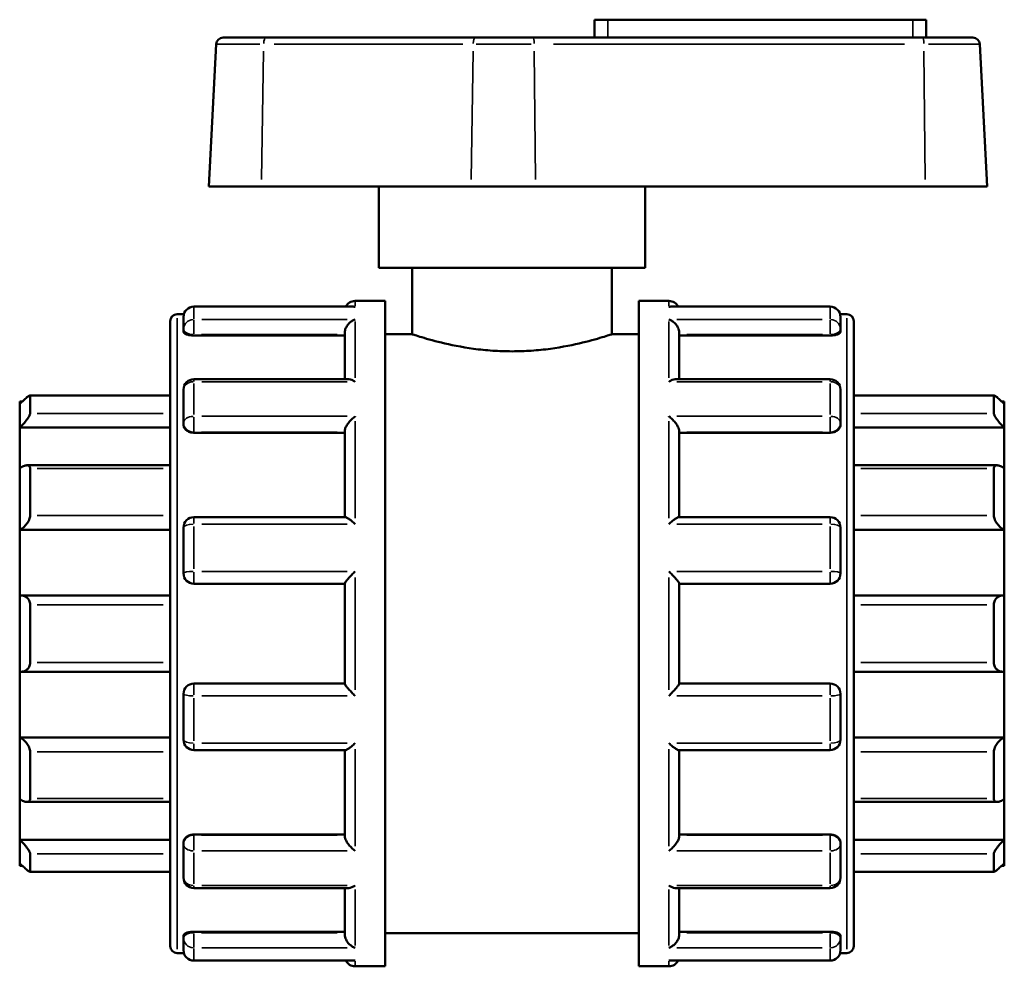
# Model space of a CAD drawing. Header units: millimetres. Extents: x 0 to 900, y -249 to 634.
# Tile 7 of 9: x 318 to 460, y 228 to 364. Entities that reach past the tile are written whole.
import ezdxf

# ---------------------------------------------------------------- set-up
doc = ezdxf.new("R2010")
doc.units = ezdxf.units.MM
doc.layers.add('Visible (ANSI)', color=7, linetype='Continuous', lineweight=50)
doc.layers.add('Visible Narrow (ANSI)', color=7, linetype='Continuous', lineweight=35)

msp = doc.modelspace()

# ---------------------------------------------------------------- linework, layer by layer
at = {"layer": 'Visible (ANSI)'}
for p, q in [((402.384, 364.307), (400.464, 364.307)), ((400.464, 361.727), (400.464, 364.307)), ((402.384, 364.307), (446.384, 364.307)), ((448.304, 364.307), (446.384, 364.307)), ((448.304, 361.727), (448.304, 364.307)), ((345.934, 360.78), (344.857, 340.227)), ((346.933, 361.727), (353.067, 361.727)), ((383.275, 361.727), (353.067, 361.727)), ((383.275, 361.727), (391.615, 361.727)), ((447.821, 361.727), (391.615, 361.727)), ((447.821, 361.727), (455.035, 361.727)), ((456.034, 360.78), (457.111, 340.227)), ((352.463, 340.227), (344.857, 340.227)), ((352.463, 340.227), (382.671, 340.227)), ((369.384, 328.527), (369.384, 340.227)), ((391.96, 340.227), (382.671, 340.227)), ((391.96, 340.227), (448.166, 340.227)), ((407.784, 328.527), (407.784, 340.227)), ((457.111, 340.227), (448.166, 340.227)), ((407.784, 328.527), (369.384, 328.527)), ((374.184, 328.527), (374.184, 318.927)), ((402.984, 328.527), (402.984, 318.927)), ((365.678, 322.906), (342.704, 322.906)), ((365.954, 323.727), (370.284, 323.727)), ((370.284, 227.727), (370.284, 323.727)), ((406.884, 227.727), (406.884, 323.727)), ((406.884, 323.727), (411.214, 323.727)), ((434.464, 322.906), (411.49, 322.906)), ((340.284, 321.807), (341.259, 321.807)), ((341.204, 319.636), (341.204, 321.406)), ((435.909, 321.807), (436.884, 321.807)), ((435.964, 321.406), (435.964, 319.636)), ((339.284, 230.647), (339.284, 320.807)), ((341.204, 319.636), (341.204, 319.266)), ((435.964, 319.266), (435.964, 319.636)), ((437.884, 320.807), (437.884, 230.647)), ((342.704, 318.744), (364.454, 318.744)), ((364.454, 312.436), (364.454, 319.12)), ((370.284, 318.927), (374.184, 318.927)), ((402.984, 318.927), (406.884, 318.927)), ((412.714, 312.436), (412.714, 319.12)), ((434.464, 318.744), (412.714, 318.744)), ((364.986, 312.436), (342.704, 312.436)), ((434.464, 312.436), (412.182, 312.436)), ((339.284, 310.095), (319.057, 310.095)), ((319.084, 310.067), (319.084, 307.487)), ((341.204, 306.101), (341.204, 310.936)), ((435.964, 310.936), (435.964, 306.101)), ((458.111, 310.095), (437.884, 310.095)), ((458.084, 307.487), (458.084, 310.067)), ((317.584, 308.852), (317.584, 309.227)), ((317.973, 309.227), (317.584, 309.227)), ((317.584, 305.465), (317.584, 308.852)), ((459.584, 309.227), (459.195, 309.227)), ((459.584, 309.227), (459.584, 308.852)), ((459.584, 308.852), (459.584, 305.465)), ((317.584, 305.465), (339.284, 305.465)), ((317.584, 299.587), (317.584, 305.465)), ((341.204, 306.101), (341.204, 305.887)), ((435.964, 305.887), (435.964, 306.101)), ((459.584, 305.465), (437.884, 305.465)), ((459.584, 305.465), (459.584, 299.587)), ((342.704, 304.72), (364.454, 304.72)), ((364.454, 292.532), (364.454, 304.95)), ((412.714, 292.532), (412.714, 304.95)), ((434.464, 304.72), (412.714, 304.72)), ((339.284, 300.01), (318.622, 300.01)), ((458.546, 300.01), (437.884, 300.01)), ((317.584, 290.719), (317.584, 299.587)), ((319.084, 299.53), (319.084, 292.775)), ((458.084, 292.775), (458.084, 299.53)), ((459.584, 299.587), (459.584, 290.719)), ((364.545, 292.532), (342.704, 292.532)), ((434.464, 292.532), (412.623, 292.532)), ((317.584, 290.719), (339.284, 290.719)), ((317.584, 281.208), (317.584, 290.719)), ((341.204, 284.427), (341.204, 291.032)), ((435.964, 291.032), (435.964, 284.427)), ((459.584, 290.719), (437.884, 290.719)), ((459.584, 290.719), (459.584, 281.208)), ((342.704, 282.927), (364.454, 282.927)), ((364.454, 268.505), (364.454, 282.95)), ((412.714, 268.505), (412.714, 282.95)), ((412.714, 282.927), (434.464, 282.927)), ((317.584, 270.247), (317.584, 281.208)), ((339.284, 281.223), (317.796, 281.223)), ((459.372, 281.223), (437.884, 281.223)), ((459.584, 281.208), (459.584, 270.247)), ((319.084, 279.902), (319.084, 271.553)), ((458.084, 271.553), (458.084, 279.902)), ((317.584, 260.736), (317.584, 270.247)), ((317.796, 270.231), (339.284, 270.231)), ((437.884, 270.231), (459.372, 270.231)), ((459.584, 270.247), (459.584, 260.736)), ((364.454, 268.527), (342.704, 268.527)), ((434.464, 268.527), (412.714, 268.527)), ((341.204, 260.422), (341.204, 267.027)), ((435.964, 267.027), (435.964, 260.422)), ((317.584, 260.736), (339.284, 260.736)), ((317.584, 251.868), (317.584, 260.736)), ((459.584, 260.736), (437.884, 260.736)), ((459.584, 260.736), (459.584, 251.868)), ((319.084, 258.679), (319.084, 251.924)), ((342.704, 258.922), (364.545, 258.922)), ((364.454, 246.505), (364.454, 258.922)), ((412.623, 258.922), (434.464, 258.922)), ((412.714, 246.505), (412.714, 258.922)), ((458.084, 251.924), (458.084, 258.679)), ((317.584, 245.99), (317.584, 251.868)), ((318.622, 251.444), (339.284, 251.444)), ((437.884, 251.444), (458.546, 251.444)), ((459.584, 251.868), (459.584, 245.99)), ((317.584, 245.99), (339.284, 245.99)), ((317.584, 242.603), (317.584, 245.99)), ((342.704, 246.735), (364.454, 246.735)), ((434.464, 246.735), (412.714, 246.735)), ((459.584, 245.99), (437.884, 245.99)), ((459.584, 245.99), (459.584, 242.603)), ((341.204, 245.567), (341.204, 245.354)), ((341.204, 240.518), (341.204, 245.354)), ((435.964, 245.354), (435.964, 245.567)), ((435.964, 245.354), (435.964, 240.518)), ((319.084, 243.968), (319.084, 241.388)), ((458.084, 241.388), (458.084, 243.968)), ((317.584, 242.227), (317.584, 242.603)), ((317.973, 242.227), (317.584, 242.227)), ((459.584, 242.227), (459.195, 242.227)), ((459.584, 242.603), (459.584, 242.227)), ((319.057, 241.36), (339.284, 241.36)), ((437.884, 241.36), (458.111, 241.36)), ((342.704, 239.018), (364.986, 239.018)), ((364.454, 232.335), (364.454, 239.018)), ((412.182, 239.018), (434.464, 239.018)), ((412.714, 232.335), (412.714, 239.018)), ((341.204, 232.189), (341.204, 231.818)), ((341.204, 230.048), (341.204, 231.818)), ((342.704, 232.711), (364.454, 232.711)), ((370.284, 232.527), (406.884, 232.527)), ((434.464, 232.711), (412.714, 232.711)), ((435.964, 231.818), (435.964, 232.189)), ((435.964, 231.818), (435.964, 230.048)), ((340.284, 229.647), (341.259, 229.647)), ((435.909, 229.647), (436.884, 229.647)), ((342.704, 228.548), (365.678, 228.548)), ((365.954, 227.727), (370.284, 227.727)), ((406.884, 227.727), (411.214, 227.727)), ((411.49, 228.548), (434.464, 228.548))]:
    msp.add_line(p, q, dxfattribs=at)
for centre, radius, start, end in [((346.933, 360.727), 1, 90, 177), ((455.035, 360.727), 1, 3, 90), ((342.704, 321.406), 1.5, 90, 180), ((365.954, 322.227), 1.5, 90, 153.09027), ((411.214, 322.227), 1.5, 26.90973, 90), ((434.464, 321.406), 1.5, 0, 90), ((340.284, 320.807), 1, 90, 180), ((436.884, 320.807), 1, 0, 90), ((342.704, 310.936), 1.5, 90, 180), ((434.464, 310.936), 1.5, 0, 90), ((342.704, 291.032), 1.5, 90, 180), ((434.464, 291.032), 1.5, 0, 90), ((342.704, 284.427), 1.5, 180, 270), ((434.464, 284.427), 1.5, 270, 0), ((342.704, 267.027), 1.5, 90, 180), ((434.464, 267.027), 1.5, 0, 90), ((342.704, 260.422), 1.5, 180, 270), ((434.464, 260.422), 1.5, 270, 0), ((342.704, 240.518), 1.5, 180, 270), ((434.464, 240.518), 1.5, 270, 0), ((340.284, 230.647), 1, 180, 270), ((342.704, 230.048), 1.5, 180, 270), ((434.464, 230.048), 1.5, 270, 0), ((436.884, 230.647), 1, 270, 0), ((365.954, 229.227), 1.5, 206.90973, 270), ((411.214, 229.227), 1.5, 270, 333.09027)]:
    msp.add_arc(centre, radius, start, end, dxfattribs=at)
for points, knots in [([(365.954, 322.88), (365.952, 322.88), (365.95, 322.88), (365.858, 322.898), (365.767, 322.906), (365.678, 322.906)], [-0.000780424, -0.000780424, -0.000780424, -0.000780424, 0, 0, 0.038651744, 0.038651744, 0.038651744, 0.038651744]), ([(411.49, 322.906), (411.4, 322.906), (411.31, 322.898), (411.218, 322.88), (411.216, 322.88), (411.214, 322.88)], [0.247881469, 0.247881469, 0.247881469, 0.247881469, 0.286161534, 0.286161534, 0.286934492, 0.286934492, 0.286934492, 0.286934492]), ([(364.454, 319.12), (364.454, 319.252), (364.474, 319.388), (364.553, 319.679), (364.616, 319.828), (364.794, 320.153), (364.919, 320.318), (365.186, 320.601), (365.33, 320.72), (365.631, 320.919), (365.79, 320.997), (365.95, 321.052), (365.952, 321.052), (365.954, 321.053)], [0, 0, 0, 0, 0.04218303, 0.04218303, 0.09059495, 0.09059495, 0.1550713, 0.1550713, 0.21901316, 0.21901316, 0.28616153, 0.28616153, 0.28693449, 0.28693449, 0.28693449, 0.28693449]), ([(411.214, 321.053), (411.216, 321.052), (411.218, 321.052), (411.375, 320.998), (411.532, 320.922), (411.828, 320.728), (411.97, 320.611), (412.238, 320.332), (412.364, 320.167), (412.546, 319.841), (412.611, 319.691), (412.692, 319.4), (412.713, 319.263), (412.714, 319.127), (412.714, 319.124), (412.714, 319.12)], [-0.00078042, -0.00078042, -0.00078042, -0.00078042, 0, 0, 0.06664922, 0.06664922, 0.13021479, 0.13021479, 0.19591401, 0.19591401, 0.24510135, 0.24510135, 0.28773956, 0.28773956, 0.28891138, 0.28891138, 0.28891138, 0.28891138]), ([(342.704, 318.744), (342.516, 318.744), (342.315, 318.757), (341.947, 318.812), (341.779, 318.853), (341.511, 318.948), (341.395, 319.007), (341.241, 319.135), (341.204, 319.203), (341.204, 319.266)], [0, 0, 0, 0, 0.05643998, 0.05643998, 0.11287995, 0.11287995, 0.1703357, 0.1703357, 0.22779145, 0.22779145, 0.22779145, 0.22779145]), ([(402.984, 318.927), (402.984, 318.927), (402.896, 318.898), (402.528, 318.777), (402.248, 318.686), (401.143, 318.343), (400.037, 318.018), (397.495, 317.402), (395.885, 317.069), (393.228, 316.711), (392.302, 316.616), (390.436, 316.488), (389.496, 316.457), (387.672, 316.457), (386.732, 316.488), (384.865, 316.616), (383.94, 316.711), (381.282, 317.069), (379.673, 317.402), (377.131, 318.018), (376.025, 318.343), (374.92, 318.686), (374.64, 318.777), (374.272, 318.898), (374.184, 318.927), (374.184, 318.927)], [2.1879364, 2.1879364, 2.1879364, 2.1879364, 2.461365, 2.461365, 2.7347937, 2.7347937, 3.2816509, 3.2816509, 3.8287619, 3.8287619, 4.1023174, 4.1023174, 4.3758728, 4.3758728, 4.6494283, 4.6494283, 4.9229838, 4.9229838, 5.4700948, 5.4700948, 6.016952, 6.016952, 6.2903807, 6.2903807, 6.5638093, 6.5638093, 6.5638093, 6.5638093]), ([(435.964, 319.266), (435.964, 319.203), (435.926, 319.135), (435.773, 319.007), (435.656, 318.948), (435.389, 318.853), (435.221, 318.812), (434.853, 318.757), (434.652, 318.744), (434.464, 318.744)], [0.22842254, 0.22842254, 0.22842254, 0.22842254, 0.28587829, 0.28587829, 0.34333404, 0.34333404, 0.39977401, 0.39977401, 0.45621399, 0.45621399, 0.45621399, 0.45621399]), ([(365.954, 312.072), (365.952, 312.073), (365.95, 312.075), (365.793, 312.179), (365.636, 312.263), (365.34, 312.383), (365.198, 312.421), (365.039, 312.435), (365.012, 312.436), (364.986, 312.436)], [-0.00078042, -0.00078042, -0.00078042, -0.00078042, 0, 0, 0.06664922, 0.06664922, 0.13021479, 0.13021479, 0.14333931, 0.14333931, 0.14333931, 0.14333931]), ([(412.182, 312.436), (412.16, 312.436), (412.138, 312.436), (411.982, 312.424), (411.838, 312.387), (411.537, 312.266), (411.378, 312.181), (411.218, 312.075), (411.216, 312.073), (411.214, 312.072)], [0.14419516, 0.14419516, 0.14419516, 0.14419516, 0.1550713, 0.1550713, 0.21901316, 0.21901316, 0.28616153, 0.28616153, 0.28693449, 0.28693449, 0.28693449, 0.28693449]), ([(317.584, 308.852), (317.757, 309.023), (317.943, 309.202), (318.31, 309.541), (318.489, 309.7), (318.76, 309.922), (318.876, 310.01), (318.998, 310.079), (319.03, 310.093), (319.073, 310.097), (319.084, 310.087), (319.084, 310.067)], [0.53934212, 0.53934212, 0.53934212, 0.53934212, 0.61223927, 0.61223927, 0.68986428, 0.68986428, 0.75366288, 0.75366288, 0.78556218, 0.78556218, 0.81746148, 0.81746148, 0.81746148, 0.81746148]), ([(458.084, 310.067), (458.084, 310.087), (458.095, 310.097), (458.138, 310.093), (458.17, 310.079), (458.292, 310.01), (458.408, 309.922), (458.679, 309.7), (458.858, 309.541), (459.225, 309.202), (459.41, 309.023), (459.584, 308.852)], [0.2828472, 0.2828472, 0.2828472, 0.2828472, 0.3147465, 0.3147465, 0.3466458, 0.3466458, 0.4104444, 0.4104444, 0.48806941, 0.48806941, 0.56096656, 0.56096656, 0.56096656, 0.56096656]), ([(319.084, 307.487), (319.084, 307.442), (319.073, 307.386), (319.03, 307.258), (318.998, 307.186), (318.876, 306.952), (318.76, 306.775), (318.489, 306.41), (318.31, 306.196), (317.943, 305.802), (317.757, 305.621), (317.584, 305.465)], [0.2828472, 0.2828472, 0.2828472, 0.2828472, 0.3147465, 0.3147465, 0.3466458, 0.3466458, 0.4104444, 0.4104444, 0.48806941, 0.48806941, 0.56096656, 0.56096656, 0.56096656, 0.56096656]), ([(364.454, 304.95), (364.454, 305.04), (364.474, 305.143), (364.553, 305.384), (364.616, 305.52), (364.794, 305.838), (364.919, 306.018), (365.186, 306.356), (365.33, 306.516), (365.631, 306.815), (365.79, 306.954), (365.95, 307.078), (365.952, 307.08), (365.954, 307.081)], [0, 0, 0, 0, 0.04218303, 0.04218303, 0.09059495, 0.09059495, 0.1550713, 0.1550713, 0.21901316, 0.21901316, 0.28616153, 0.28616153, 0.28693449, 0.28693449, 0.28693449, 0.28693449]), ([(411.214, 307.081), (411.216, 307.08), (411.218, 307.078), (411.375, 306.957), (411.532, 306.819), (411.828, 306.526), (411.97, 306.37), (412.238, 306.034), (412.364, 305.852), (412.546, 305.532), (412.611, 305.395), (412.692, 305.152), (412.713, 305.048), (412.714, 304.955), (412.714, 304.952), (412.714, 304.95)], [-0.00078042, -0.00078042, -0.00078042, -0.00078042, 0, 0, 0.06664922, 0.06664922, 0.13021479, 0.13021479, 0.19591401, 0.19591401, 0.24510135, 0.24510135, 0.28773956, 0.28773956, 0.28891138, 0.28891138, 0.28891138, 0.28891138]), ([(459.584, 305.465), (459.41, 305.621), (459.225, 305.802), (458.858, 306.196), (458.679, 306.41), (458.408, 306.775), (458.292, 306.952), (458.17, 307.186), (458.138, 307.258), (458.095, 307.386), (458.084, 307.442), (458.084, 307.487)], [0.53934212, 0.53934212, 0.53934212, 0.53934212, 0.61223927, 0.61223927, 0.68986428, 0.68986428, 0.75366288, 0.75366288, 0.78556218, 0.78556218, 0.81746148, 0.81746148, 0.81746148, 0.81746148]), ([(342.704, 304.72), (342.516, 304.72), (342.315, 304.749), (341.947, 304.869), (341.779, 304.959), (341.511, 305.167), (341.395, 305.299), (341.241, 305.587), (341.204, 305.743), (341.204, 305.887)], [0, 0, 0, 0, 0.05643998, 0.05643998, 0.11287995, 0.11287995, 0.1703357, 0.1703357, 0.22779145, 0.22779145, 0.22779145, 0.22779145]), ([(435.964, 305.887), (435.964, 305.743), (435.927, 305.588), (435.774, 305.301), (435.659, 305.169), (435.392, 304.961), (435.224, 304.87), (434.854, 304.75), (434.653, 304.72), (434.464, 304.72)], [0.22842318, 0.22842318, 0.22842318, 0.22842318, 0.28565599, 0.28565599, 0.34288881, 0.34288881, 0.39955182, 0.39955182, 0.45621483, 0.45621483, 0.45621483, 0.45621483]), ([(317.584, 299.587), (317.757, 299.708), (317.943, 299.815), (318.31, 299.97), (318.489, 300.013), (318.76, 300.008), (318.876, 299.972), (318.998, 299.852), (319.03, 299.801), (319.073, 299.679), (319.084, 299.608), (319.084, 299.53)], [0.53934212, 0.53934212, 0.53934212, 0.53934212, 0.61223927, 0.61223927, 0.68986428, 0.68986428, 0.75366288, 0.75366288, 0.78556218, 0.78556218, 0.81746148, 0.81746148, 0.81746148, 0.81746148]), ([(458.084, 299.53), (458.084, 299.608), (458.095, 299.679), (458.138, 299.801), (458.17, 299.852), (458.292, 299.972), (458.408, 300.008), (458.679, 300.013), (458.858, 299.97), (459.225, 299.815), (459.41, 299.708), (459.584, 299.587)], [0.2828472, 0.2828472, 0.2828472, 0.2828472, 0.3147465, 0.3147465, 0.3466458, 0.3466458, 0.4104444, 0.4104444, 0.48806941, 0.48806941, 0.56096656, 0.56096656, 0.56096656, 0.56096656]), ([(319.084, 292.775), (319.084, 292.683), (319.073, 292.583), (319.03, 292.38), (318.998, 292.276), (318.876, 291.968), (318.76, 291.769), (318.489, 291.4), (318.31, 291.213), (317.943, 290.915), (317.757, 290.8), (317.584, 290.719)], [0.2828472, 0.2828472, 0.2828472, 0.2828472, 0.3147465, 0.3147465, 0.3466458, 0.3466458, 0.4104444, 0.4104444, 0.48806941, 0.48806941, 0.56096656, 0.56096656, 0.56096656, 0.56096656]), ([(365.954, 291.526), (365.952, 291.528), (365.95, 291.53), (365.793, 291.681), (365.636, 291.823), (365.34, 292.073), (365.198, 292.184), (364.93, 292.372), (364.803, 292.449), (364.639, 292.518), (364.586, 292.532), (364.545, 292.532)], [-0.00078042, -0.00078042, -0.00078042, -0.00078042, 0, 0, 0.06664922, 0.06664922, 0.13021479, 0.13021479, 0.19591401, 0.19591401, 0.23435068, 0.23435068, 0.23435068, 0.23435068]), ([(412.623, 292.532), (412.583, 292.532), (412.533, 292.519), (412.374, 292.453), (412.249, 292.379), (411.982, 292.193), (411.838, 292.081), (411.537, 291.827), (411.378, 291.683), (411.218, 291.53), (411.216, 291.528), (411.214, 291.526)], [0.05404897, 0.05404897, 0.05404897, 0.05404897, 0.09059495, 0.09059495, 0.1550713, 0.1550713, 0.21901316, 0.21901316, 0.28616153, 0.28616153, 0.28693449, 0.28693449, 0.28693449, 0.28693449]), ([(459.584, 290.719), (459.41, 290.8), (459.225, 290.915), (458.858, 291.213), (458.679, 291.4), (458.408, 291.769), (458.292, 291.968), (458.17, 292.276), (458.138, 292.38), (458.095, 292.583), (458.084, 292.683), (458.084, 292.775)], [0.53934212, 0.53934212, 0.53934212, 0.53934212, 0.61223927, 0.61223927, 0.68986428, 0.68986428, 0.75366288, 0.75366288, 0.78556218, 0.78556218, 0.81746148, 0.81746148, 0.81746148, 0.81746148]), ([(364.454, 282.95), (364.454, 282.974), (364.474, 283.017), (364.553, 283.143), (364.616, 283.229), (364.794, 283.455), (364.919, 283.602), (365.186, 283.904), (365.33, 284.061), (365.631, 284.38), (365.79, 284.544), (365.95, 284.704), (365.952, 284.706), (365.954, 284.708)], [0, 0, 0, 0, 0.04218303, 0.04218303, 0.09059495, 0.09059495, 0.1550713, 0.1550713, 0.21901316, 0.21901316, 0.28616153, 0.28616153, 0.28693449, 0.28693449, 0.28693449, 0.28693449]), ([(411.214, 284.708), (411.216, 284.706), (411.218, 284.704), (411.375, 284.547), (411.532, 284.386), (411.828, 284.072), (411.97, 283.917), (412.238, 283.615), (412.364, 283.466), (412.546, 283.237), (412.611, 283.149), (412.692, 283.021), (412.713, 282.977), (412.714, 282.951), (412.714, 282.95), (412.714, 282.95)], [-0.00078042, -0.00078042, -0.00078042, -0.00078042, 0, 0, 0.06664922, 0.06664922, 0.13021479, 0.13021479, 0.19591401, 0.19591401, 0.24510135, 0.24510135, 0.28773956, 0.28773956, 0.28891138, 0.28891138, 0.28891138, 0.28891138]), ([(317.584, 281.208), (317.757, 281.233), (317.943, 281.228), (318.31, 281.14), (318.489, 281.05), (318.76, 280.819), (318.876, 280.674), (318.998, 280.41), (319.03, 280.314), (319.073, 280.113), (319.084, 280.008), (319.084, 279.902)], [0.53934212, 0.53934212, 0.53934212, 0.53934212, 0.61223927, 0.61223927, 0.68986428, 0.68986428, 0.75366288, 0.75366288, 0.78556218, 0.78556218, 0.81746148, 0.81746148, 0.81746148, 0.81746148]), ([(458.084, 279.902), (458.084, 280.008), (458.095, 280.113), (458.138, 280.314), (458.17, 280.41), (458.292, 280.674), (458.408, 280.819), (458.679, 281.05), (458.858, 281.14), (459.225, 281.228), (459.41, 281.233), (459.584, 281.208)], [0.2828472, 0.2828472, 0.2828472, 0.2828472, 0.3147465, 0.3147465, 0.3466458, 0.3466458, 0.4104444, 0.4104444, 0.48806941, 0.48806941, 0.56096656, 0.56096656, 0.56096656, 0.56096656]), ([(319.084, 271.553), (319.084, 271.447), (319.073, 271.342), (319.03, 271.141), (318.998, 271.045), (318.876, 270.781), (318.76, 270.636), (318.489, 270.404), (318.31, 270.315), (317.943, 270.227), (317.757, 270.222), (317.584, 270.247)], [0.2828472, 0.2828472, 0.2828472, 0.2828472, 0.3147465, 0.3147465, 0.3466458, 0.3466458, 0.4104444, 0.4104444, 0.48806941, 0.48806941, 0.56096656, 0.56096656, 0.56096656, 0.56096656]), ([(459.584, 270.247), (459.41, 270.222), (459.225, 270.227), (458.858, 270.315), (458.679, 270.404), (458.408, 270.636), (458.292, 270.781), (458.17, 271.045), (458.138, 271.141), (458.095, 271.342), (458.084, 271.447), (458.084, 271.553)], [0.53934212, 0.53934212, 0.53934212, 0.53934212, 0.61223927, 0.61223927, 0.68986428, 0.68986428, 0.75366288, 0.75366288, 0.78556218, 0.78556218, 0.81746148, 0.81746148, 0.81746148, 0.81746148]), ([(365.954, 266.747), (365.952, 266.749), (365.95, 266.75), (365.793, 266.908), (365.636, 267.069), (365.34, 267.383), (365.198, 267.537), (364.93, 267.84), (364.803, 267.989), (364.622, 268.218), (364.557, 268.305), (364.476, 268.434), (364.455, 268.478), (364.454, 268.504), (364.454, 268.505), (364.454, 268.505)], [-0.00078042, -0.00078042, -0.00078042, -0.00078042, 0, 0, 0.06664922, 0.06664922, 0.13021479, 0.13021479, 0.19591401, 0.19591401, 0.24510135, 0.24510135, 0.28773956, 0.28773956, 0.28891138, 0.28891138, 0.28891138, 0.28891138]), ([(412.714, 268.505), (412.714, 268.481), (412.694, 268.438), (412.615, 268.312), (412.552, 268.226), (412.374, 268), (412.249, 267.853), (411.982, 267.551), (411.838, 267.394), (411.537, 267.075), (411.378, 266.911), (411.218, 266.75), (411.216, 266.749), (411.214, 266.747)], [0, 0, 0, 0, 0.04218303, 0.04218303, 0.09059495, 0.09059495, 0.1550713, 0.1550713, 0.21901316, 0.21901316, 0.28616153, 0.28616153, 0.28693449, 0.28693449, 0.28693449, 0.28693449]), ([(317.584, 260.736), (317.757, 260.655), (317.943, 260.54), (318.31, 260.242), (318.489, 260.054), (318.76, 259.685), (318.876, 259.486), (318.998, 259.179), (319.03, 259.075), (319.073, 258.871), (319.084, 258.772), (319.084, 258.679)], [0.53934212, 0.53934212, 0.53934212, 0.53934212, 0.61223927, 0.61223927, 0.68986428, 0.68986428, 0.75366288, 0.75366288, 0.78556218, 0.78556218, 0.81746148, 0.81746148, 0.81746148, 0.81746148]), ([(364.545, 258.922), (364.584, 258.922), (364.634, 258.936), (364.794, 259.001), (364.919, 259.076), (365.186, 259.261), (365.33, 259.374), (365.631, 259.627), (365.79, 259.772), (365.95, 259.925), (365.952, 259.927), (365.954, 259.929)], [0.05404897, 0.05404897, 0.05404897, 0.05404897, 0.09059495, 0.09059495, 0.1550713, 0.1550713, 0.21901316, 0.21901316, 0.28616153, 0.28616153, 0.28693449, 0.28693449, 0.28693449, 0.28693449]), ([(411.214, 259.929), (411.216, 259.927), (411.218, 259.925), (411.375, 259.774), (411.532, 259.632), (411.828, 259.382), (411.97, 259.271), (412.238, 259.083), (412.364, 259.006), (412.529, 258.937), (412.582, 258.922), (412.623, 258.922)], [-0.00078042, -0.00078042, -0.00078042, -0.00078042, 0, 0, 0.06664922, 0.06664922, 0.13021479, 0.13021479, 0.19591401, 0.19591401, 0.23435068, 0.23435068, 0.23435068, 0.23435068]), ([(458.084, 258.679), (458.084, 258.772), (458.095, 258.871), (458.138, 259.075), (458.17, 259.179), (458.292, 259.486), (458.408, 259.685), (458.679, 260.054), (458.858, 260.242), (459.225, 260.54), (459.41, 260.655), (459.584, 260.736)], [0.2828472, 0.2828472, 0.2828472, 0.2828472, 0.3147465, 0.3147465, 0.3466458, 0.3466458, 0.4104444, 0.4104444, 0.48806941, 0.48806941, 0.56096656, 0.56096656, 0.56096656, 0.56096656]), ([(319.084, 251.924), (319.084, 251.846), (319.073, 251.776), (319.03, 251.654), (318.998, 251.603), (318.876, 251.483), (318.76, 251.447), (318.489, 251.441), (318.31, 251.484), (317.943, 251.639), (317.757, 251.747), (317.584, 251.868)], [0.2828472, 0.2828472, 0.2828472, 0.2828472, 0.3147465, 0.3147465, 0.3466458, 0.3466458, 0.4104444, 0.4104444, 0.48806941, 0.48806941, 0.56096656, 0.56096656, 0.56096656, 0.56096656]), ([(459.584, 251.868), (459.41, 251.747), (459.225, 251.639), (458.858, 251.484), (458.679, 251.441), (458.408, 251.447), (458.292, 251.483), (458.17, 251.603), (458.138, 251.654), (458.095, 251.776), (458.084, 251.846), (458.084, 251.924)], [0.53934212, 0.53934212, 0.53934212, 0.53934212, 0.61223927, 0.61223927, 0.68986428, 0.68986428, 0.75366288, 0.75366288, 0.78556218, 0.78556218, 0.81746148, 0.81746148, 0.81746148, 0.81746148]), ([(317.584, 245.99), (317.757, 245.834), (317.943, 245.653), (318.31, 245.259), (318.489, 245.045), (318.76, 244.679), (318.876, 244.502), (318.998, 244.269), (319.03, 244.196), (319.073, 244.068), (319.084, 244.013), (319.084, 243.968)], [0.53934212, 0.53934212, 0.53934212, 0.53934212, 0.61223927, 0.61223927, 0.68986428, 0.68986428, 0.75366288, 0.75366288, 0.78556218, 0.78556218, 0.81746148, 0.81746148, 0.81746148, 0.81746148]), ([(341.204, 245.567), (341.204, 245.712), (341.241, 245.868), (341.395, 246.156), (341.511, 246.288), (341.779, 246.496), (341.947, 246.586), (342.315, 246.705), (342.516, 246.735), (342.704, 246.735)], [-0.22779145, -0.22779145, -0.22779145, -0.22779145, -0.1703357, -0.1703357, -0.11287995, -0.11287995, -0.05643998, -0.05643998, 0, 0, 0, 0]), ([(365.954, 244.374), (365.952, 244.375), (365.95, 244.377), (365.793, 244.498), (365.636, 244.635), (365.34, 244.929), (365.198, 245.085), (364.93, 245.421), (364.803, 245.602), (364.622, 245.923), (364.557, 246.06), (364.476, 246.302), (364.455, 246.406), (364.454, 246.5), (364.454, 246.502), (364.454, 246.505)], [-0.00078042, -0.00078042, -0.00078042, -0.00078042, 0, 0, 0.06664922, 0.06664922, 0.13021479, 0.13021479, 0.19591401, 0.19591401, 0.24510135, 0.24510135, 0.28773956, 0.28773956, 0.28891138, 0.28891138, 0.28891138, 0.28891138]), ([(412.714, 246.505), (412.714, 246.415), (412.694, 246.312), (412.615, 246.071), (412.552, 245.935), (412.374, 245.617), (412.249, 245.436), (411.982, 245.099), (411.838, 244.939), (411.537, 244.64), (411.378, 244.5), (411.218, 244.377), (411.216, 244.375), (411.214, 244.374)], [0, 0, 0, 0, 0.04218303, 0.04218303, 0.09059495, 0.09059495, 0.1550713, 0.1550713, 0.21901316, 0.21901316, 0.28616153, 0.28616153, 0.28693449, 0.28693449, 0.28693449, 0.28693449]), ([(434.464, 246.735), (434.652, 246.735), (434.853, 246.705), (435.221, 246.586), (435.389, 246.496), (435.656, 246.288), (435.773, 246.156), (435.926, 245.868), (435.964, 245.712), (435.964, 245.567)], [0.45621399, 0.45621399, 0.45621399, 0.45621399, 0.51265396, 0.51265396, 0.56909394, 0.56909394, 0.62654968, 0.62654968, 0.68400543, 0.68400543, 0.68400543, 0.68400543]), ([(458.084, 243.968), (458.084, 244.013), (458.095, 244.068), (458.138, 244.196), (458.17, 244.269), (458.292, 244.502), (458.408, 244.679), (458.679, 245.045), (458.858, 245.259), (459.225, 245.653), (459.41, 245.834), (459.584, 245.99)], [0.2828472, 0.2828472, 0.2828472, 0.2828472, 0.3147465, 0.3147465, 0.3466458, 0.3466458, 0.4104444, 0.4104444, 0.48806941, 0.48806941, 0.56096656, 0.56096656, 0.56096656, 0.56096656]), ([(319.084, 241.388), (319.084, 241.367), (319.073, 241.358), (319.03, 241.362), (318.998, 241.375), (318.876, 241.445), (318.76, 241.533), (318.489, 241.755), (318.31, 241.914), (317.943, 242.253), (317.757, 242.432), (317.584, 242.603)], [0.2828472, 0.2828472, 0.2828472, 0.2828472, 0.3147465, 0.3147465, 0.3466458, 0.3466458, 0.4104444, 0.4104444, 0.48806941, 0.48806941, 0.56096656, 0.56096656, 0.56096656, 0.56096656]), ([(459.584, 242.603), (459.41, 242.432), (459.225, 242.253), (458.858, 241.914), (458.679, 241.755), (458.408, 241.533), (458.292, 241.445), (458.17, 241.375), (458.138, 241.362), (458.095, 241.358), (458.084, 241.367), (458.084, 241.388)], [0.53934212, 0.53934212, 0.53934212, 0.53934212, 0.61223927, 0.61223927, 0.68986428, 0.68986428, 0.75366288, 0.75366288, 0.78556218, 0.78556218, 0.81746148, 0.81746148, 0.81746148, 0.81746148]), ([(364.986, 239.018), (365.008, 239.018), (365.03, 239.019), (365.186, 239.031), (365.33, 239.068), (365.631, 239.188), (365.79, 239.274), (365.95, 239.38), (365.952, 239.381), (365.954, 239.383)], [0.14419516, 0.14419516, 0.14419516, 0.14419516, 0.1550713, 0.1550713, 0.21901316, 0.21901316, 0.28616153, 0.28616153, 0.28693449, 0.28693449, 0.28693449, 0.28693449]), ([(411.214, 239.383), (411.216, 239.381), (411.218, 239.38), (411.375, 239.276), (411.532, 239.191), (411.828, 239.071), (411.97, 239.033), (412.129, 239.02), (412.156, 239.018), (412.182, 239.018)], [-0.00078042, -0.00078042, -0.00078042, -0.00078042, 0, 0, 0.06664922, 0.06664922, 0.13021479, 0.13021479, 0.14333931, 0.14333931, 0.14333931, 0.14333931]), ([(341.204, 232.189), (341.204, 232.251), (341.241, 232.32), (341.395, 232.447), (341.511, 232.507), (341.779, 232.601), (341.947, 232.642), (342.315, 232.697), (342.516, 232.711), (342.704, 232.711)], [-0.22779145, -0.22779145, -0.22779145, -0.22779145, -0.1703357, -0.1703357, -0.11287995, -0.11287995, -0.05643998, -0.05643998, 0, 0, 0, 0]), ([(365.954, 230.402), (365.952, 230.402), (365.95, 230.403), (365.793, 230.456), (365.636, 230.533), (365.34, 230.727), (365.198, 230.843), (364.93, 231.122), (364.803, 231.288), (364.622, 231.613), (364.557, 231.764), (364.476, 232.055), (364.455, 232.191), (364.454, 232.328), (364.454, 232.331), (364.454, 232.335)], [-0.00078042, -0.00078042, -0.00078042, -0.00078042, 0, 0, 0.06664922, 0.06664922, 0.13021479, 0.13021479, 0.19591401, 0.19591401, 0.24510135, 0.24510135, 0.28773956, 0.28773956, 0.28891138, 0.28891138, 0.28891138, 0.28891138]), ([(412.714, 232.335), (412.714, 232.203), (412.694, 232.067), (412.615, 231.776), (412.552, 231.626), (412.374, 231.302), (412.249, 231.136), (411.982, 230.854), (411.838, 230.734), (411.537, 230.536), (411.378, 230.457), (411.218, 230.403), (411.216, 230.402), (411.214, 230.402)], [0, 0, 0, 0, 0.04218303, 0.04218303, 0.09059495, 0.09059495, 0.1550713, 0.1550713, 0.21901316, 0.21901316, 0.28616153, 0.28616153, 0.28693449, 0.28693449, 0.28693449, 0.28693449]), ([(434.464, 232.711), (434.652, 232.711), (434.853, 232.697), (435.221, 232.642), (435.389, 232.601), (435.656, 232.507), (435.773, 232.447), (435.926, 232.32), (435.964, 232.251), (435.964, 232.189)], [0.45621399, 0.45621399, 0.45621399, 0.45621399, 0.51265396, 0.51265396, 0.56909394, 0.56909394, 0.62654968, 0.62654968, 0.68400543, 0.68400543, 0.68400543, 0.68400543]), ([(365.678, 228.548), (365.767, 228.548), (365.858, 228.557), (365.95, 228.574), (365.952, 228.575), (365.954, 228.575)], [0.247881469, 0.247881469, 0.247881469, 0.247881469, 0.286161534, 0.286161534, 0.286934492, 0.286934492, 0.286934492, 0.286934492]), ([(411.214, 228.575), (411.216, 228.575), (411.218, 228.574), (411.31, 228.557), (411.4, 228.548), (411.49, 228.548)], [-0.000780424, -0.000780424, -0.000780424, -0.000780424, 0, 0, 0.038651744, 0.038651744, 0.038651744, 0.038651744])]:
    msp.add_open_spline(points, degree=3, knots=knots, dxfattribs=at)
at = {"layer": 'Visible Narrow (ANSI)'}
for p, q in [((402.384, 361.856), (402.384, 364.178)), ((446.384, 361.856), (446.384, 364.178)), ((352.194, 360.78), (345.954, 360.78)), ((354.287, 360.78), (381.474, 360.78)), ((391.342, 360.78), (383.411, 360.78)), ((394.591, 360.78), (445.176, 360.78)), ((456.01, 360.78), (448.65, 360.78)), ((352.761, 359.752), (352.479, 341.255)), ((382.968, 359.752), (382.686, 341.255)), ((391.79, 359.752), (391.951, 341.255)), ((447.996, 359.752), (448.157, 341.255)), ((342.704, 322.882), (342.704, 322.906)), ((342.704, 322.812), (342.704, 321.168)), ((343.866, 322.88), (364.791, 322.88)), ((365.954, 323.725), (365.954, 322.962)), ((411.214, 322.962), (411.214, 323.725)), ((412.376, 322.88), (433.301, 322.88)), ((434.464, 322.906), (434.464, 322.882)), ((434.464, 321.168), (434.464, 322.812)), ((340.284, 321.24), (340.284, 230.215)), ((342.704, 319.003), (342.704, 321.004)), ((364.791, 321.053), (343.866, 321.053)), ((433.301, 321.053), (412.376, 321.053)), ((434.464, 321.004), (434.464, 319.003)), ((436.884, 230.215), (436.884, 321.24)), ((365.954, 320.748), (365.954, 312.656)), ((411.214, 312.656), (411.214, 320.748)), ((342.704, 318.751), (342.704, 318.879)), ((343.791, 318.886), (363.366, 318.886)), ((413.801, 318.886), (433.376, 318.886)), ((434.464, 318.879), (434.464, 318.751)), ((342.704, 312.106), (342.704, 312.435)), ((434.464, 312.435), (434.464, 312.106)), ((342.704, 311.84), (342.704, 307.348)), ((343.866, 312.072), (364.791, 312.072)), ((412.376, 312.072), (433.301, 312.072)), ((434.464, 307.348), (434.464, 311.84)), ((320.094, 310.067), (338.274, 310.067)), ((438.894, 310.067), (457.074, 310.067)), ((338.274, 307.487), (320.094, 307.487)), ((342.704, 304.873), (342.704, 306.977)), ((364.791, 307.081), (343.866, 307.081)), ((433.301, 307.081), (412.376, 307.081)), ((434.464, 306.977), (434.464, 304.873)), ((457.074, 307.487), (438.894, 307.487)), ((365.954, 306.391), (365.954, 292.376)), ((411.214, 292.376), (411.214, 306.391)), ((342.704, 304.724), (342.704, 304.798)), ((343.791, 304.802), (363.366, 304.802)), ((413.801, 304.802), (433.376, 304.802)), ((434.464, 304.798), (434.464, 304.724)), ((320.094, 299.53), (338.274, 299.53)), ((438.894, 299.53), (457.074, 299.53)), ((338.274, 292.775), (320.094, 292.775)), ((342.704, 291.613), (342.704, 292.53)), ((434.464, 292.53), (434.464, 291.613)), ((457.074, 292.775), (438.894, 292.775)), ((342.704, 291.192), (342.704, 285.055)), ((343.866, 291.526), (364.791, 291.526)), ((412.376, 291.526), (433.301, 291.526)), ((434.464, 285.055), (434.464, 291.192)), ((342.704, 282.933), (342.704, 284.578)), ((364.791, 284.708), (343.866, 284.708)), ((433.301, 284.708), (412.376, 284.708)), ((434.464, 284.578), (434.464, 282.933)), ((365.954, 283.819), (365.954, 267.636)), ((411.214, 267.636), (411.214, 283.819)), ((320.094, 279.902), (338.274, 279.902)), ((438.894, 279.902), (457.074, 279.902)), ((338.274, 271.553), (320.094, 271.553)), ((457.074, 271.553), (438.894, 271.553)), ((342.704, 266.877), (342.704, 268.522)), ((434.464, 268.522), (434.464, 266.877)), ((342.704, 266.4), (342.704, 260.263)), ((343.866, 266.747), (364.791, 266.747)), ((412.376, 266.747), (433.301, 266.747)), ((434.464, 260.263), (434.464, 266.4)), ((364.791, 259.929), (343.866, 259.929)), ((433.301, 259.929), (412.376, 259.929)), ((320.094, 258.679), (338.274, 258.679)), ((342.704, 258.925), (342.704, 259.842)), ((365.954, 259.078), (365.954, 245.063)), ((411.214, 245.063), (411.214, 259.078)), ((434.464, 259.842), (434.464, 258.925)), ((438.894, 258.679), (457.074, 258.679)), ((338.274, 251.924), (320.094, 251.924)), ((457.074, 251.924), (438.894, 251.924)), ((342.704, 246.657), (342.704, 246.731)), ((342.704, 244.477), (342.704, 246.582)), ((363.366, 246.653), (343.791, 246.653)), ((433.376, 246.653), (413.801, 246.653)), ((434.464, 246.731), (434.464, 246.657)), ((434.464, 246.582), (434.464, 244.477)), ((343.866, 244.374), (364.791, 244.374)), ((412.376, 244.374), (433.301, 244.374)), ((320.094, 243.968), (338.274, 243.968)), ((342.704, 244.107), (342.704, 239.614)), ((434.464, 239.614), (434.464, 244.107)), ((438.894, 243.968), (457.074, 243.968)), ((338.274, 241.388), (320.094, 241.388)), ((457.074, 241.388), (438.894, 241.388)), ((342.704, 239.019), (342.704, 239.348)), ((364.791, 239.383), (343.866, 239.383)), ((365.954, 238.799), (365.954, 230.707)), ((411.214, 230.707), (411.214, 238.799)), ((433.301, 239.383), (412.376, 239.383)), ((434.464, 239.348), (434.464, 239.019)), ((342.704, 232.575), (342.704, 232.704)), ((342.704, 230.451), (342.704, 232.451)), ((363.366, 232.568), (343.791, 232.568)), ((433.376, 232.568), (413.801, 232.568)), ((434.464, 232.704), (434.464, 232.575)), ((434.464, 232.451), (434.464, 230.451)), ((342.704, 230.287), (342.704, 228.642)), ((343.866, 230.402), (364.791, 230.402)), ((412.376, 230.402), (433.301, 230.402)), ((434.464, 228.642), (434.464, 230.287)), ((342.704, 228.549), (342.704, 228.572)), ((364.791, 228.575), (343.866, 228.575)), ((365.954, 228.493), (365.954, 227.729)), ((411.214, 227.729), (411.214, 228.493)), ((433.301, 228.575), (412.376, 228.575)), ((434.464, 228.572), (434.464, 228.549))]:
    msp.add_line(p, q, dxfattribs=at)
for centre, major_axis, ratio, start_param, end_param in [((353.067, 360.727), (0, 1), 0.2909091, 0.0759218, 1.4425146), ((383.275, 360.727), (0, 1), 0.2909091, 0.0759218, 1.4425146), ((391.615, 360.727), (0, 1), 0.16609, 4.8406707, 6.2072635), ((447.821, 360.727), (0, 1), 0.16609, 4.8406707, 6.2072635), ((342.704, 321.406), (-1.5, 0), 0.9823415, 4.7909288, 6.2046455), ((434.464, 321.406), (1.5, 0), 0.9823415, 0.0785398, 1.4922565), ((342.704, 319.636), (-1.5, 0), 0.9442811, 4.7909288, 6.2046455), ((434.464, 319.636), (1.5, 0), 0.9442811, 0.0785398, 1.4922565), ((342.704, 319.636), (-1.5, 0), 0.5, 0.0785398, 1.4922565), ((434.464, 319.636), (1.5, 0), 0.5, 4.7909288, 6.2046455), ((342.704, 310.936), (-1.5, 0), 0.7571843, 4.7909288, 6.2046455), ((434.464, 310.936), (1.5, 0), 0.7571843, 0.0785398, 1.4922565), ((342.704, 306.101), (-1.5, 0), 0.6532013, 4.7909288, 6.2046455), ((434.464, 306.101), (1.5, 0), 0.6532013, 0.0785398, 1.4922565), ((342.704, 306.101), (-1.5, 0), 0.8660254, 0.0785398, 1.4922565), ((434.464, 306.101), (1.5, 0), 0.8660254, 4.7909288, 6.2046455), ((342.704, 291.032), (-1.5, 0), 0.3291402, 4.7909288, 6.2046455), ((434.464, 291.032), (1.5, 0), 0.3291402, 0.0785398, 1.4922565), ((342.704, 284.427), (-1.5, 0), 0.1870968, 4.7909288, 6.2046455), ((434.464, 284.427), (1.5, 0), 0.1870968, 0.0785398, 1.4922565), ((342.704, 267.027), (-1.5, 0), 0.1870968, 0.0785398, 1.4922565), ((434.464, 267.027), (1.5, 0), 0.1870968, 4.7909288, 6.2046455), ((342.704, 260.422), (-1.5, 0), 0.3291402, 0.0785398, 1.4922565), ((434.464, 260.422), (1.5, 0), 0.3291402, 4.7909288, 6.2046455), ((342.704, 245.354), (-1.5, 0), 0.8660254, 4.7909288, 6.2046455), ((434.464, 245.354), (1.5, 0), 0.8660254, 0.0785398, 1.4922565), ((342.704, 245.354), (-1.5, 0), 0.6532013, 0.0785398, 1.4922565), ((434.464, 245.354), (1.5, 0), 0.6532013, 4.7909288, 6.2046455), ((342.704, 240.518), (-1.5, 0), 0.7571843, 0.0785398, 1.4922565), ((434.464, 240.518), (1.5, 0), 0.7571843, 4.7909288, 6.2046455), ((342.704, 231.818), (-1.5, 0), 0.5, 4.7909288, 6.2046455), ((342.704, 231.818), (-1.5, 0), 0.9442811, 0.0785398, 1.4922565), ((434.464, 231.818), (1.5, 0), 0.5, 0.0785398, 1.4922565), ((434.464, 231.818), (1.5, 0), 0.9442811, 4.7909288, 6.2046455), ((342.704, 230.048), (-1.5, 0), 0.9823415, 0.0785398, 1.4922565), ((434.464, 230.048), (1.5, 0), 0.9823415, 4.7909288, 6.2046455)]:
    msp.add_ellipse(centre, major_axis=major_axis, ratio=ratio, start_param=start_param, end_param=end_param, dxfattribs=at)

doc.saveas('drawing.dxf')
